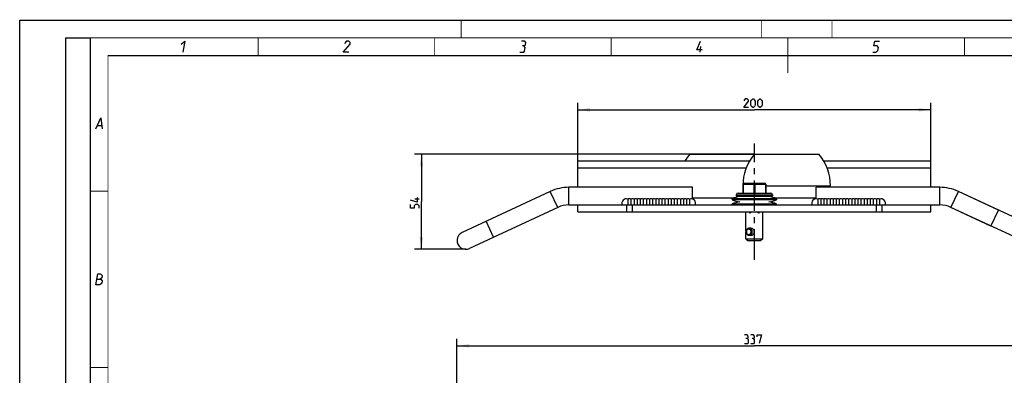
# Model space of a CAD drawing. Header units: millimetres. Extents: x 0 to 420, y 0 to 297.
# Tile 9 of 12: x 0 to 279, y 196 to 297. Entities that reach past the tile are written whole.
import ezdxf

# ---------------------------------------------------------------- set-up
doc = ezdxf.new("R2010")
doc.units = ezdxf.units.MM
doc.header["$LTSCALE"] = 23.1
doc.linetypes.add('CENTER', pattern=[0.6, 0.375, -0.075, 0.075, -0.075])
doc.layers.get('0').update_dxf_attribs({"linetype": 'CONTINUOUS'})
for name, color, linetype in [('02__ASM_ALL_AXES', 7, 'CONTINUOUS'), ('06__ASM_ALL_SURFS', 7, 'CONTINUOUS'), ('DIM_PILOTEES', 7, 'CONTINUOUS')]:
    doc.layers.add(name, color=color, linetype=linetype)
doc.styles.get("Standard").update_dxf_attribs({"font": 'txt', "width": 0.7})
doc.dimstyles.new('DIMSTYLE_1', dxfattribs={"dimtxt": 2.5, "dimasz": 3.5, "dimexe": 2, "dimexo": 0, "dimtad": 1, "dimdec": 0, "dimlfac": 2, "dimdsep": 46, "dimtxsty": 'STANDARD', "dimblk": '_FILLED', "dimblk1": '_FILLED', "dimblk2": '_FILLED', "dimcen": 0.09, "dimazin": 2, "dimtp": 0.5, "dimtm": 0.5, "dimtfac": 1, "dimtdec": 0, "dimtofl": 0, "dimtmove": 0, "dimatfit": 3, "dimldrblk": '_FILLED', "dimfxl": 1, "dimtolj": 1, "dimarcsym": 0})
doc.dimstyles.new('DIMSTYLE_2', dxfattribs={"dimtxt": 2.5, "dimasz": 3.5, "dimexe": 2, "dimexo": 0, "dimtad": 1, "dimlfac": 2, "dimdsep": 46, "dimtxsty": 'STANDARD', "dimblk": '_FILLED', "dimblk1": '_FILLED', "dimblk2": '_FILLED', "dimcen": 0.09, "dimazin": 2, "dimtp": 0.5, "dimtm": 0.5, "dimtfac": 1, "dimtofl": 0, "dimtmove": 0, "dimatfit": 3, "dimldrblk": '_FILLED', "dimfxl": 1, "dimtolj": 1, "dimarcsym": 0})
doc.dimstyles.new('DIMSTYLE_3', dxfattribs={"dimtxt": 2.5, "dimasz": 3.5, "dimexe": 2, "dimexo": 0, "dimtad": 1, "dimlfac": 2, "dimdsep": 46, "dimtxsty": 'STANDARD', "dimblk": '_FILLED', "dimblk1": '_FILLED', "dimblk2": '_FILLED', "dimcen": 0.09, "dimazin": 2, "dimtp": 0.3, "dimtm": 0.3, "dimtfac": 1, "dimtofl": 0, "dimtmove": 0, "dimatfit": 3, "dimldrblk": '_FILLED', "dimfxl": 1, "dimtolj": 1, "dimarcsym": 0})

# ---------------------------------------------------------------- blocks, each defined once
blk = doc.blocks.new('_FILLED')
at = {"color": 0, "linetype": 'BYBLOCK'}
blk.add_solid([(0, 0), (-1, 0.143), (-1, -0.143)], dxfattribs=at)
blk = doc.blocks.new('*D0')
at = {"layer": 'DIM_PILOTEES', "color": 2, "linetype": 'CONTINUOUS'}
for p, q in [((123.82, 178.24), (123.82, 206.64)), ((292.2, 178.24), (292.2, 206.64)), ((123.82, 204.64), (208.01, 204.64)), ((292.2, 204.64), (208.01, 204.64))]:
    blk.add_line(p, q, dxfattribs=at)
at = {"layer": 'DIM_PILOTEES', "color": 2, "linetype": 'CONTINUOUS', "xscale": 3.5, "yscale": 3.5, "zscale": 3.5, "rotation": 180}
blk.add_blockref('_FILLED', (123.82, 204.64), dxfattribs=at)
at = {"layer": 'DIM_PILOTEES', "color": 2, "linetype": 'CONTINUOUS', "xscale": 3.5, "yscale": 3.5, "zscale": 3.5}
blk.add_blockref('_FILLED', (292.2, 204.64), dxfattribs=at)
blk = doc.blocks.new('*D2')
at = {"layer": 'DIM_PILOTEES', "color": 2, "linetype": 'CONTINUOUS'}
for p, q in [((208.01, 259.02), (111.75, 259.02)), ((113.75, 259.02), (113.75, 245.52)), ((113.75, 232.02), (113.75, 245.52)), ((126.32, 232.02), (111.75, 232.02))]:
    blk.add_line(p, q, dxfattribs=at)
at = {"layer": 'DIM_PILOTEES', "color": 2, "linetype": 'CONTINUOUS', "xscale": 3.5, "yscale": 3.5, "zscale": 3.5}
for p, rotation in [((113.75, 259.02), 90), ((113.75, 232.02), 270)]:
    blk.add_blockref('_FILLED', p, dxfattribs=dict(at, rotation=rotation))
blk = doc.blocks.new('*D7')
at = {"layer": 'DIM_PILOTEES', "color": 2, "linetype": 'CONTINUOUS'}
for p, q in [((158.01, 253.14), (158.01, 273.56)), ((258.01, 253.14), (258.01, 273.56)), ((158.01, 271.56), (208.01, 271.56)), ((258.01, 271.56), (208.01, 271.56))]:
    blk.add_line(p, q, dxfattribs=at)
at = {"layer": 'DIM_PILOTEES', "color": 2, "linetype": 'CONTINUOUS', "xscale": 3.5, "yscale": 3.5, "zscale": 3.5, "rotation": 180}
blk.add_blockref('_FILLED', (158.01, 271.56), dxfattribs=at)
at = {"layer": 'DIM_PILOTEES', "color": 2, "linetype": 'CONTINUOUS', "xscale": 3.5, "yscale": 3.5, "zscale": 3.5}
blk.add_blockref('_FILLED', (258.01, 271.56), dxfattribs=at)

msp = doc.modelspace()

# ---------------------------------------------------------------- linework, layer by layer
at = {"color": 7, "linetype": 'CONTINUOUS'}
for p, q in [((0, 0), (0, 297)), ((0, 297), (420, 297)), ((25, 286.9999), (410, 286.9999)), ((158.0098, 249.5928), (158.0098, 257.0928)), ((158.0098, 257.0928), (206.6742, 257.0928)), ((189.7098, 259.0178), (226.3098, 259.0178)), ((227.6514, 257.0928), (258.0098, 257.0928)), ((258.0098, 249.5928), (258.0098, 257.0928)), ((158.0098, 255.0928), (205.7077, 255.0928)), ((228.6079, 255.0928), (258.0098, 255.0928)), ((150.2271, 248.4216), (125.2645, 236.7814)), ((152.3402, 243.8901), (150.2271, 248.4216)), ((155.5098, 244.5928), (155.5098, 249.5928)), ((190.5098, 249.5928), (155.5098, 249.5928)), ((190.5098, 246.2846), (190.5098, 249.5928)), ((204.7598, 250.0178), (204.7598, 247.9678)), ((204.8848, 250.0178), (204.7598, 250.0178)), ((204.7703, 250.5448), (204.769, 250.5268)), ((204.8848, 250.0178), (204.8848, 247.9678)), ((204.8938, 250.5178), (211.2598, 250.5178)), ((205.0188, 250.7678), (211.0098, 250.7678)), ((207.8848, 250.5178), (207.8848, 247.9678)), ((208.1348, 250.5178), (208.1348, 247.9678)), ((211.1348, 250.5178), (211.1348, 247.9678)), ((211.2598, 250.5178), (211.2598, 247.9678)), ((211.2598, 250.0178), (229.5598, 250.0178)), ((260.5098, 249.5928), (225.5098, 249.5928)), ((225.5098, 246.3428), (225.5098, 249.5928)), ((260.5098, 244.5928), (260.5098, 249.5928)), ((263.6794, 243.8901), (265.7925, 248.4216)), ((290.7551, 236.7814), (265.7925, 248.4216)), ((172.1973, 246.2637), (172.1973, 244.5927)), ((173.0723, 246.2637), (173.0723, 244.5926)), ((173.9473, 246.2637), (173.9473, 244.5926)), ((173.9473, 246.2022), (173.9474, 246.1863)), ((174.8223, 246.1249), (174.8222, 246.1006)), ((174.8223, 246.2637), (174.8223, 244.5926)), ((175.6973, 246.1263), (175.6972, 246.1021)), ((175.6973, 246.2637), (175.6973, 244.5926)), ((176.5723, 246.127), (176.5722, 246.1029)), ((176.5723, 246.2637), (176.5723, 244.5926)), ((177.4473, 246.1272), (177.4472, 246.1031)), ((177.4473, 246.2637), (177.4473, 244.5926)), ((178.3223, 246.1274), (178.3222, 246.1032)), ((178.3223, 246.2637), (178.3223, 244.5926)), ((179.1973, 246.2637), (179.1973, 244.5926)), ((180.0723, 246.2637), (180.0723, 244.5927)), ((180.9473, 246.2637), (180.9473, 244.5923)), ((181.8223, 246.2637), (181.8223, 244.5923)), ((182.6973, 246.2637), (182.6973, 244.5923)), ((183.5723, 246.2637), (183.5723, 244.5925)), ((184.4473, 246.2637), (184.4473, 244.5924)), ((185.3223, 246.2637), (185.3223, 244.5923)), ((186.1973, 246.2637), (186.1973, 244.5923)), ((187.0723, 246.2637), (187.0723, 244.5922)), ((187.9473, 246.2637), (187.9473, 246.2627)), ((187.9473, 246.2637), (187.9473, 244.5922)), ((188.8223, 246.2637), (188.8223, 244.5923)), ((189.6973, 246.2637), (189.6973, 244.5924)), ((202.1567, 246.5428), (190.5098, 246.5428)), ((201.7791, 246.2178), (201.7147, 246.3844)), ((201.7147, 246.3844), (214.3049, 246.3844)), ((201.7791, 246.2178), (201.7147, 246.0512)), ((214.3049, 246.0512), (201.7147, 246.0512)), ((202.8848, 247.4678), (202.8848, 247.2178)), ((202.8848, 247.4678), (213.1348, 247.4678)), ((213.1348, 247.2178), (202.8848, 247.2178)), ((212.8847, 246.9678), (203.1349, 246.9678)), ((203.3848, 247.9678), (212.6347, 247.9678)), ((213.1348, 247.4678), (213.1348, 247.2178)), ((225.5098, 246.5428), (213.8629, 246.5428)), ((214.2405, 246.2178), (214.3049, 246.3844)), ((214.2405, 246.2178), (214.3049, 246.0512)), ((225.9473, 246.2637), (225.9473, 244.5927)), ((226.8223, 246.2637), (226.8223, 244.5926)), ((227.6973, 246.2637), (227.6973, 244.5926)), ((227.6973, 246.2022), (227.6974, 246.1863)), ((228.5723, 246.1249), (228.5722, 246.1006)), ((228.5723, 246.2637), (228.5723, 244.5926)), ((229.4473, 246.1263), (229.4472, 246.1021)), ((229.4473, 246.2637), (229.4473, 244.5926)), ((230.3223, 246.127), (230.3222, 246.1029)), ((230.3223, 246.2637), (230.3223, 244.5926)), ((231.1973, 246.1272), (231.1972, 246.1031)), ((231.1973, 246.2637), (231.1973, 244.5926)), ((232.0723, 246.1274), (232.0722, 246.1032)), ((232.0723, 246.2637), (232.0723, 244.5926)), ((232.9473, 246.2637), (232.9473, 244.5926)), ((233.8223, 246.2637), (233.8223, 244.5927)), ((234.6973, 246.2637), (234.6973, 244.5923)), ((235.5723, 246.2637), (235.5723, 244.5923)), ((236.4473, 246.2637), (236.4473, 244.5923)), ((237.3223, 246.2637), (237.3223, 244.5925)), ((238.1973, 246.2637), (238.1973, 244.5924)), ((239.0723, 246.2637), (239.0723, 244.5923)), ((239.9473, 246.2637), (239.9473, 244.5923)), ((240.8223, 246.2637), (240.8223, 244.5922)), ((241.6973, 246.2637), (241.6973, 246.2627)), ((241.6973, 246.2637), (241.6973, 244.5922)), ((242.5723, 246.2637), (242.5723, 244.5923)), ((243.4473, 246.2637), (243.4473, 244.5924)), ((152.3402, 243.8901), (127.3776, 232.2499)), ((155.5098, 244.5928), (260.5098, 244.5928)), ((158.0098, 242.5928), (158.0098, 244.5928)), ((158.0098, 242.5928), (258.0098, 242.5928)), ((171.7797, 244.5928), (171.7797, 242.5928)), ((173.4266, 244.5928), (173.4266, 242.5928)), ((201.8049, 244.6512), (201.7147, 244.8844)), ((201.7147, 244.8844), (214.3049, 244.8844)), ((201.8049, 244.6512), (214.2147, 244.6512)), ((205.6348, 244.5928), (205.6348, 244.6512)), ((205.6348, 237.1116), (205.6348, 242.5928)), ((206.8477, 242.2806), (206.5355, 242.5928)), ((206.9598, 242.5928), (207.0598, 242.4928)), ((208.9598, 242.4928), (209.0598, 242.5928)), ((209.4841, 242.5928), (209.1719, 242.2806)), ((210.3848, 244.5928), (210.3848, 244.6512)), ((210.3848, 234.9678), (210.3848, 242.5928)), ((214.2147, 244.6512), (214.3049, 244.8844)), ((242.593, 242.5928), (242.593, 244.5928)), ((244.2399, 242.5928), (244.2399, 244.5928)), ((258.0098, 242.5928), (258.0098, 244.5928)), ((288.642, 232.2499), (263.6794, 243.8901)), ((134.1749, 235.4195), (132.0618, 239.951)), ((206.8477, 242.2806), (207.0598, 242.4928)), ((209.1719, 242.2806), (208.9598, 242.4928)), ((207.0061, 237.9678), (206.5306, 237.9678)), ((205.6348, 234.9678), (205.6348, 236.824)), ((205.6348, 234.9678), (210.3848, 234.9678)), ((205.6348, 234.9678), (206.1348, 234.4678)), ((206.1348, 234.4678), (209.8848, 234.4678)), ((207.0061, 235.9678), (206.5306, 235.9678)), ((210.3848, 234.9678), (209.8848, 234.4678))]:
    msp.add_line(p, q, dxfattribs=at)
at = {"color": 2, "linetype": 'CONTINUOUS'}
for p, q in [((13, 292), (20, 292)), ((13, 292), (13, 5)), ((20, 292), (20, 5)), ((192.6396, 287.925), (192.8968, 289.5)), ((22.0363, 267.075), (23.2363, 267.075))]:
    msp.add_line(p, q, dxfattribs=at)
at = {"color": 7, "linetype": 'CONTINUOUS', "const_width": 0.25}
for points in [[(125, 297), (125, 292)], [(209.9999, 297), (209.9999, 292)], [(230, 297), (230, 292)], [(20, 292), (20, 5)], [(415, 292), (20, 292)], [(67.5002, 292), (67.5002, 287)], [(117.5002, 292), (117.5002, 287)], [(167.5002, 292), (167.5002, 287)], [(217.5002, 292), (217.5002, 282)], [(267.5001, 292), (267.5001, 287)], [(25, 10), (25, 287)], [(25, 287), (410, 287)], [(20.0002, 248.5), (25.0002, 248.5)], [(20.0002, 198.4999), (25.0002, 198.4999)]]:
    msp.add_lwpolyline(points, dxfattribs=at)
at = {"color": 2, "linetype": 'CONTINUOUS'}
for points in [[(45.7067, 290.175), (46.7537, 291.075), (46.2394, 287.925)], [(93.1646, 287.925), (91.5896, 287.925), (93.5319, 290.175), (93.6054, 290.625), (93.2289, 291.075), (92.5539, 291.075), (91.9937, 290.4)], [(142.7835, 289.725), (143.1952, 289.95), (143.3054, 290.625), (143.0039, 291.075), (142.1039, 291.075)], [(193.2748, 288.6), (191.6998, 288.6), (192.7789, 291.075)], [(241.5896, 287.925), (242.4896, 287.925), (243.0131, 288.375), (243.16, 289.275), (242.7835, 289.725), (241.8835, 289.725), (242.1039, 291.075), (243.4539, 291.075)], [(141.5896, 287.925), (142.7146, 287.925), (142.9763, 288.15), (143.16, 289.275), (142.7835, 289.725), (142.3335, 289.725)], [(21.5894, 266.175), (23.0037, 269.325), (23.3894, 266.175)], [(21.5894, 221.9249), (22.1037, 225.0749), (22.7787, 225.0749), (22.9914, 224.9999), (23.3802, 224.6249), (23.27, 223.9499), (22.7465, 223.4999)], [(21.8465, 223.4999), (22.9715, 223.4999), (23.3481, 223.0499), (23.2379, 222.3749), (22.7144, 221.9249), (21.5894, 221.9249)]]:
    msp.add_lwpolyline(points, dxfattribs=at)
at = {"color": 7, "linetype": 'CONTINUOUS'}
for points in [[(172.1973, 246.2637), (172.1973, 246.2632), (172.1973, 246.2619)], [(173.0723, 246.2637), (173.0724, 246.2633), (173.0723, 246.2615), (173.0724, 246.2585), (173.0723, 246.2544), (173.0723, 246.2495), (173.0723, 246.2438), (173.0723, 246.2374), (173.0723, 246.2304)], [(173.9473, 246.2637), (173.9474, 246.2634), (173.9473, 246.262)], [(173.9473, 246.2554), (173.9473, 246.2503), (173.9473, 246.2439)], [(174.8223, 246.2637), (174.8224, 246.2635), (174.8223, 246.2622)], [(174.8223, 246.256), (174.8223, 246.251), (174.8223, 246.2448)], [(174.8223, 246.2033), (174.8224, 246.1873), (174.8223, 246.1688)], [(175.6973, 246.2637), (175.6974, 246.2636), (175.6973, 246.2623)], [(175.6973, 246.2562), (175.6973, 246.2513), (175.6973, 246.2451)], [(175.6973, 246.204), (175.6974, 246.1881), (175.6973, 246.1699)], [(176.5723, 246.2637), (176.5724, 246.2636), (176.5723, 246.2624)], [(176.5723, 246.2563), (176.5723, 246.2514), (176.5723, 246.2453)], [(176.5723, 246.2044), (176.5724, 246.1886), (176.5723, 246.1705)], [(177.4473, 246.2637), (177.4474, 246.2636), (177.4473, 246.2624)], [(177.4473, 246.2563), (177.4473, 246.2515), (177.4473, 246.2454)], [(177.4473, 246.2045), (177.4474, 246.1888), (177.4473, 246.1706)], [(178.3223, 246.2637), (178.3224, 246.2636), (178.3223, 246.2624)], [(178.3223, 246.2564), (178.3223, 246.2516), (178.3223, 246.2454)], [(178.3223, 246.2046), (178.3224, 246.1889), (178.3223, 246.1708)], [(179.1973, 246.255), (179.1972, 246.2497), (179.1973, 246.2431), (179.1973, 246.2349), (179.1973, 246.2249)], [(179.1973, 246.2637), (179.1974, 246.2634), (179.1973, 246.2619)], [(180.0723, 246.2553), (180.0722, 246.2502), (180.0723, 246.2436), (180.0723, 246.2357), (180.0723, 246.2259)], [(180.0723, 246.2637), (180.0724, 246.2635), (180.0723, 246.262)], [(180.9473, 246.1896), (180.9472, 246.169), (180.9473, 246.1452)], [(180.9473, 246.2637), (180.9474, 246.2632), (180.9473, 246.2603), (180.9474, 246.2548), (180.9473, 246.2468)], [(181.8223, 246.1895), (181.8222, 246.1691), (181.8223, 246.1455)], [(181.8223, 246.2637), (181.8224, 246.2632), (181.8223, 246.2603), (181.8224, 246.2549), (181.8223, 246.2468), (181.8223, 246.2363)], [(182.6973, 246.1895), (182.6972, 246.1692), (182.6973, 246.1458)], [(182.6973, 246.2637), (182.6974, 246.2632), (182.6973, 246.2604), (182.6975, 246.2549), (182.6973, 246.2469), (182.6974, 246.2363), (182.6973, 246.2232)], [(183.5723, 246.214), (183.5722, 246.1963), (183.5723, 246.1757), (183.5722, 246.1524), (183.5723, 246.1254)], [(183.5723, 246.2637), (183.5724, 246.2624), (183.5723, 246.2584), (183.5725, 246.2515), (183.5723, 246.2418), (183.5724, 246.2292)], [(184.4474, 246.2293), (184.4472, 246.1963), (184.4473, 246.1758), (184.4472, 246.1526), (184.4473, 246.1259)], [(184.4473, 246.2637), (184.4474, 246.2625), (184.4473, 246.2585), (184.4475, 246.2516), (184.4473, 246.2418), (184.4474, 246.2293)], [(185.3224, 246.2293), (185.3222, 246.1963), (185.3223, 246.1759), (185.3222, 246.1529), (185.3223, 246.1263)], [(185.3223, 246.2637), (185.3224, 246.2625), (185.3223, 246.2586), (185.3225, 246.2517), (185.3223, 246.2419), (185.3224, 246.2293)], [(186.1974, 246.2294), (186.1972, 246.1964), (186.1973, 246.176), (186.1972, 246.1531), (186.1973, 246.1268)], [(186.1973, 246.2637), (186.1973, 246.2625), (186.1973, 246.2586), (186.1975, 246.2517), (186.1973, 246.242), (186.1974, 246.2294)], [(187.0722, 246.1978), (187.0723, 246.1778), (187.0721, 246.1555), (187.0723, 246.1298)], [(187.0723, 246.2637), (187.0723, 246.2627), (187.0723, 246.259), (187.0725, 246.2523), (187.0723, 246.2428), (187.0724, 246.2304), (187.0722, 246.1978)], [(187.9472, 246.1977), (187.9473, 246.1777), (187.9471, 246.1554), (187.9473, 246.1298)], [(187.9473, 246.259), (187.9476, 246.2523), (187.9473, 246.2427), (187.9474, 246.2303), (187.9472, 246.1977)], [(188.8222, 246.1975), (188.8223, 246.1776), (188.8221, 246.1553), (188.8223, 246.1299)], [(188.8223, 246.259), (188.8226, 246.2523), (188.8223, 246.2427), (188.8224, 246.2302), (188.8222, 246.1975)], [(189.6973, 246.2637), (189.6973, 246.2637), (189.6974, 246.2615), (189.6973, 246.2564), (189.6976, 246.2479), (189.6973, 246.2363), (189.6974, 246.2215), (189.6973, 246.2039), (189.6971, 246.1843), (189.6973, 246.1618)], [(225.9473, 246.2637), (225.9473, 246.2632), (225.9473, 246.2619)], [(226.8223, 246.2637), (226.8224, 246.2633), (226.8223, 246.2615), (226.8224, 246.2585), (226.8223, 246.2544), (226.8223, 246.2495), (226.8223, 246.2438), (226.8223, 246.2374), (226.8223, 246.2304)], [(227.6973, 246.2637), (227.6974, 246.2634), (227.6973, 246.262)], [(227.6973, 246.2554), (227.6973, 246.2503), (227.6973, 246.2439)], [(228.5723, 246.2637), (228.5724, 246.2635), (228.5723, 246.2622)], [(228.5723, 246.256), (228.5723, 246.251), (228.5723, 246.2448)], [(228.5723, 246.2033), (228.5724, 246.1873), (228.5723, 246.1688)], [(229.4473, 246.2637), (229.4474, 246.2636), (229.4473, 246.2623)], [(229.4473, 246.2562), (229.4473, 246.2513), (229.4473, 246.2451)], [(229.4473, 246.204), (229.4474, 246.1881), (229.4473, 246.1699)], [(230.3223, 246.2637), (230.3224, 246.2636), (230.3223, 246.2624)], [(230.3223, 246.2563), (230.3223, 246.2514), (230.3223, 246.2453)], [(230.3223, 246.2044), (230.3224, 246.1886), (230.3223, 246.1705)], [(231.1973, 246.2637), (231.1974, 246.2636), (231.1973, 246.2624)], [(231.1973, 246.2563), (231.1973, 246.2515), (231.1973, 246.2454)], [(231.1973, 246.2045), (231.1974, 246.1888), (231.1973, 246.1706)], [(232.0723, 246.2637), (232.0724, 246.2636), (232.0723, 246.2624)], [(232.0723, 246.2564), (232.0723, 246.2516), (232.0723, 246.2454)], [(232.0723, 246.2046), (232.0724, 246.1889), (232.0723, 246.1708)], [(232.9473, 246.255), (232.9472, 246.2497), (232.9473, 246.2431), (232.9473, 246.2349), (232.9473, 246.2249)], [(232.9473, 246.2637), (232.9474, 246.2634), (232.9473, 246.2619)], [(233.8223, 246.2553), (233.8222, 246.2502), (233.8223, 246.2436), (233.8223, 246.2357), (233.8223, 246.2259)], [(233.8223, 246.2637), (233.8224, 246.2635), (233.8223, 246.262)], [(234.6973, 246.1896), (234.6972, 246.169), (234.6973, 246.1452)], [(234.6973, 246.2637), (234.6974, 246.2632), (234.6973, 246.2603), (234.6974, 246.2548), (234.6973, 246.2468)], [(235.5723, 246.1895), (235.5722, 246.1691), (235.5723, 246.1455)], [(235.5723, 246.2637), (235.5724, 246.2632), (235.5723, 246.2603), (235.5724, 246.2549), (235.5723, 246.2468), (235.5723, 246.2363)], [(236.4473, 246.1895), (236.4472, 246.1692), (236.4473, 246.1458)], [(236.4473, 246.2637), (236.4474, 246.2632), (236.4473, 246.2604), (236.4475, 246.2549), (236.4473, 246.2469), (236.4474, 246.2363), (236.4473, 246.2232)], [(237.3223, 246.214), (237.3222, 246.1963), (237.3223, 246.1757), (237.3222, 246.1524), (237.3223, 246.1254)], [(237.3223, 246.2637), (237.3224, 246.2624), (237.3223, 246.2584), (237.3225, 246.2515), (237.3223, 246.2418), (237.3224, 246.2292)], [(238.1974, 246.2293), (238.1972, 246.1963), (238.1973, 246.1758), (238.1972, 246.1526), (238.1973, 246.1259)], [(238.1973, 246.2637), (238.1974, 246.2625), (238.1973, 246.2585), (238.1975, 246.2516), (238.1973, 246.2418), (238.1974, 246.2293)], [(239.0724, 246.2293), (239.0722, 246.1963), (239.0723, 246.1759), (239.0722, 246.1529), (239.0723, 246.1263)], [(239.0723, 246.2637), (239.0724, 246.2625), (239.0723, 246.2586), (239.0725, 246.2517), (239.0723, 246.2419), (239.0724, 246.2293)], [(239.9474, 246.2294), (239.9472, 246.1964), (239.9473, 246.176), (239.9472, 246.1531), (239.9473, 246.1268)], [(239.9473, 246.2637), (239.9473, 246.2625), (239.9473, 246.2586), (239.9475, 246.2517), (239.9473, 246.242), (239.9474, 246.2294)], [(240.8222, 246.1978), (240.8223, 246.1778), (240.8221, 246.1555), (240.8223, 246.1298)], [(240.8223, 246.2637), (240.8223, 246.2627), (240.8223, 246.259), (240.8225, 246.2523), (240.8223, 246.2428), (240.8224, 246.2304), (240.8222, 246.1978)], [(241.6972, 246.1977), (241.6973, 246.1777), (241.6971, 246.1554), (241.6973, 246.1298)], [(241.6973, 246.259), (241.6976, 246.2523), (241.6973, 246.2427), (241.6974, 246.2303), (241.6972, 246.1977)], [(242.5722, 246.1975), (242.5723, 246.1776), (242.5721, 246.1553), (242.5723, 246.1299)], [(242.5723, 246.259), (242.5726, 246.2523), (242.5723, 246.2427), (242.5724, 246.2302), (242.5722, 246.1975)], [(243.4473, 246.2637), (243.4473, 246.2637), (243.4474, 246.2615), (243.4473, 246.2564), (243.4476, 246.2479), (243.4473, 246.2363), (243.4474, 246.2215), (243.4473, 246.2039), (243.4471, 246.1843), (243.4473, 246.1618)]]:
    msp.add_lwpolyline(points, dxfattribs=at)
for centre, radius, start, end in [((200.5463, 250.0178), 14.0865, 140.289571, 149.844647), ((218.8463, 250.0178), 14.0865, 140.289571, 180), ((215.4733, 250.0178), 14.0865, 0, 39.710429), ((155.5098, 237.0928), 12.5, 90, 115), ((205.0188, 250.5178), 0.25, 89.999999, 173.792683), ((205.1999, 256.8938), 6.3833, 266.931684, 267.252179), ((218.7225, 250.0178), 13.8377, 177.929182, 179.999914), ((211.0098, 250.5178), 0.25, 0, 90), ((260.5098, 237.0928), 12.5, 65, 90), ((171.7598, 245.0928), 1.25, 69.512685, 203.586369), ((172.6348, 245.0928), 1.25, 69.512685, 110.487315), ((173.5098, 245.0928), 1.25, 69.512685, 110.487315), ((174.3848, 245.0928), 1.25, 69.512685, 110.487315), ((175.2598, 245.0928), 1.25, 69.512685, 110.487315), ((176.1348, 245.0928), 1.25, 69.512685, 110.487315), ((177.0098, 245.0928), 1.25, 69.512685, 110.487315), ((177.8848, 245.0928), 1.25, 69.512685, 110.487315), ((178.7598, 245.0928), 1.25, 69.512685, 110.487315), ((179.6348, 245.0928), 1.25, 69.512685, 110.487315), ((180.5098, 245.0928), 1.25, 69.512685, 110.487315), ((181.3848, 245.0928), 1.25, 69.512685, 110.487315), ((182.2598, 245.0928), 1.25, 69.512685, 110.487315), ((183.1348, 245.0928), 1.25, 69.512685, 110.487315), ((184.0098, 245.0928), 1.25, 69.512685, 110.487315), ((184.8848, 245.0928), 1.25, 69.512685, 110.487315), ((185.7598, 245.0928), 1.25, 69.512685, 110.487315), ((186.6348, 245.0928), 1.25, 69.512685, 110.487315), ((187.5098, 245.0928), 1.25, 69.512685, 110.487315), ((188.3848, 245.0928), 1.25, 69.512685, 110.487315), ((189.2598, 245.0928), 1.25, 69.512685, 110.487315), ((190.1348, 245.0928), 1.25, 336.413631, 110.487315), ((205.5098, 236.5731), 10.5196, 98.83877, 111.147047), ((205.5098, 255.8624), 10.5196, 248.852953, 261.16123), ((205.5098, 235.0731), 10.5196, 98.83877, 111.147047), ((203.3848, 247.4678), 0.5, 90, 180), ((203.1348, 247.2178), 0.25, 180, 270), ((210.5098, 236.5731), 10.5196, 68.852953, 81.16123), ((210.5098, 255.8624), 10.5196, 278.83877, 291.147047), ((210.5098, 235.0731), 10.5196, 68.852953, 81.16123), ((212.6348, 247.4678), 0.5, 0, 90), ((212.8848, 247.2178), 0.25, 270, 360), ((225.5098, 245.0928), 1.25, 69.512685, 203.586369), ((226.3848, 245.0928), 1.25, 69.512685, 110.487315), ((227.2598, 245.0928), 1.25, 69.512685, 110.487315), ((228.1348, 245.0928), 1.25, 69.512685, 110.487315), ((229.0098, 245.0928), 1.25, 69.512685, 110.487315), ((229.8848, 245.0928), 1.25, 69.512685, 110.487315), ((230.7598, 245.0928), 1.25, 69.512685, 110.487315), ((231.6348, 245.0928), 1.25, 69.512685, 110.487315), ((232.5098, 245.0928), 1.25, 69.512685, 110.487315), ((233.3848, 245.0928), 1.25, 69.512685, 110.487315), ((234.2598, 245.0928), 1.25, 69.512685, 110.487315), ((235.1348, 245.0928), 1.25, 69.512685, 110.487315), ((236.0098, 245.0928), 1.25, 69.512685, 110.487315), ((236.8848, 245.0928), 1.25, 69.512685, 110.487315), ((237.7598, 245.0928), 1.25, 69.512685, 110.487315), ((238.6348, 245.0928), 1.25, 69.512685, 110.487315), ((239.5098, 245.0928), 1.25, 69.512685, 110.487315), ((240.3848, 245.0928), 1.25, 69.512685, 110.487315), ((241.2598, 245.0928), 1.25, 69.512685, 110.487315), ((242.1348, 245.0928), 1.25, 69.512685, 110.487315), ((243.0098, 245.0928), 1.25, 69.512685, 110.487315), ((243.8848, 245.0928), 1.25, 336.413631, 110.487315), ((155.5098, 237.0928), 7.5, 90, 115), ((260.5098, 237.0928), 7.5, 65, 90), ((209.2922, 236.968), 1.1031, 352.491338, 7.508662), ((126.3211, 234.5156), 2.5, 115, 295)]:
    msp.add_arc(centre, radius, start, end, dxfattribs=at)
for points, knots in [([(204.769, 250.5268), (204.769, 250.5263), (204.772, 250.5262), (204.7755, 250.5252), (204.7833, 250.5246), (204.7932, 250.5236), (204.806, 250.5227), (204.8279, 250.5213), (204.8456, 250.5203), (204.8582, 250.5196)], [0, 0, 0, 0, 0.01784605, 0.0678518, 0.1499306, 0.26340483, 0.40691857, 0.57882058, 1, 1, 1, 1]), ([(205.0188, 250.7678), (205.0017, 250.7678), (204.9741, 250.7548), (204.9476, 250.725), (204.9212, 250.6808), (204.8996, 250.6105), (204.8938, 250.5498), (204.8938, 250.5178)], [0, 0, 0, 0, 0.17095658, 0.27598049, 0.39687337, 0.68074582, 1, 1, 1, 1]), ([(208.0098, 250.7678), (207.9926, 250.7678), (207.965, 250.7548), (207.9386, 250.725), (207.9122, 250.6808), (207.8905, 250.6105), (207.8848, 250.5498), (207.8848, 250.5178)], [0, 0, 0, 0, 0.17095828, 0.27598308, 0.3968782, 0.6807524, 1, 1, 1, 1]), ([(208.0098, 250.7678), (208.027, 250.7678), (208.0546, 250.7548), (208.081, 250.725), (208.1074, 250.6808), (208.1291, 250.6105), (208.1348, 250.5498), (208.1348, 250.5178)], [0, 0, 0, 0, 0.17095647, 0.2759803, 0.39687317, 0.68074557, 1, 1, 1, 1]), ([(211.0098, 250.7678), (211.027, 250.7678), (211.0546, 250.7548), (211.081, 250.725), (211.1074, 250.6808), (211.1291, 250.6105), (211.1348, 250.5498), (211.1348, 250.5178)], [0, 0, 0, 0, 0.17095828, 0.27598308, 0.3968782, 0.6807524, 1, 1, 1, 1]), ([(206.5306, 237.9678), (206.4714, 237.9678), (206.3519, 237.9547), (206.1804, 237.8971), (206.0225, 237.8036), (205.8372, 237.6353), (205.6699, 237.3557), (205.6243, 237.0974), (205.6243, 236.9678)], [0, 0, 0, 0, 0.1191671, 0.23929637, 0.36118296, 0.48532608, 0.73944148, 1, 1, 1, 1]), ([(207.1047, 236.9678), (207.1047, 237.065), (207.0704, 237.2588), (206.9219, 237.5077), (206.6957, 237.6772), (206.425, 237.7378), (206.1542, 237.6772), (205.9281, 237.5077), (205.7796, 237.2588), (205.7453, 237.065), (205.7453, 236.9678)], [0, 0, 0, 0, 0.13062808, 0.25801959, 0.38072491, 0.5, 0.61927509, 0.74198041, 0.86937192, 1, 1, 1, 1]), ([(207.4369, 236.9678), (207.4369, 237.0974), (207.3914, 237.3557), (207.224, 237.6353), (207.0388, 237.8036), (206.8809, 237.8971), (206.7094, 237.9547), (206.5899, 237.9678), (206.5306, 237.9678)], [0, 0, 0, 0, 0.26055852, 0.51467392, 0.63881704, 0.76070363, 0.88083289, 1, 1, 1, 1]), ([(208.0057, 236.9678), (208.0057, 237.0993), (207.9457, 237.3652), (207.71, 237.6902), (207.3847, 237.9096), (207.1297, 237.9678), (207.0061, 237.9678)], [0, 0, 0, 0, 0.25467341, 0.50930012, 0.7605432, 1, 1, 1, 1]), ([(205.6243, 236.9678), (205.6243, 236.8382), (205.6699, 236.5798), (205.8372, 236.3003), (206.0225, 236.132), (206.1804, 236.0385), (206.3519, 235.9808), (206.4714, 235.9678), (206.5306, 235.9678)], [0, 0, 0, 0, 0.26055852, 0.51467392, 0.63881704, 0.76070363, 0.88083289, 1, 1, 1, 1]), ([(205.7453, 236.9678), (205.7453, 236.8706), (205.7796, 236.6767), (205.9281, 236.4279), (206.1542, 236.2583), (206.425, 236.1978), (206.6957, 236.2583), (206.9219, 236.4279), (207.0704, 236.6767), (207.1047, 236.8706), (207.1047, 236.9678)], [0, 0, 0, 0, 0.13062808, 0.25801959, 0.38072491, 0.5, 0.61927509, 0.74198041, 0.86937192, 1, 1, 1, 1]), ([(206.5306, 235.9678), (206.5899, 235.9678), (206.7094, 235.9808), (206.8809, 236.0385), (207.0388, 236.132), (207.224, 236.3003), (207.3914, 236.5798), (207.4369, 236.8382), (207.4369, 236.9678)], [0, 0, 0, 0, 0.1191671, 0.23929637, 0.36118296, 0.48532608, 0.73944148, 1, 1, 1, 1]), ([(207.0061, 235.9678), (207.1297, 235.9678), (207.3847, 236.026), (207.71, 236.2453), (207.9457, 236.5704), (208.0057, 236.8363), (208.0057, 236.9678)], [0, 0, 0, 0, 0.2394575, 0.49070167, 0.74532782, 1, 1, 1, 1])]:
    msp.add_open_spline(points, degree=3, knots=knots, dxfattribs=at)
at = {"layer": '02__ASM_ALL_AXES', "color": 2, "linetype": 'CENTER'}
msp.add_line((208.0098, 229.0156), (208.0098, 262.0178), dxfattribs=at)
at = {"layer": '06__ASM_ALL_SURFS', "color": 7, "linetype": 'CONTINUOUS'}
for p, q in [((263.6794, 243.8901), (265.7925, 248.4216)), ((275.0083, 238.6074), (277.1214, 243.1389))]:
    msp.add_line(p, q, dxfattribs=at)
at = {"layer": '06__ASM_ALL_SURFS', "color": 3, "linetype": 'CONTINUOUS'}
for p, q in [((277.1214, 243.1389), (265.7925, 248.4216)), ((275.0083, 238.6074), (263.6794, 243.8901))]:
    msp.add_line(p, q, dxfattribs=at)
at = {"layer": 'DIM_PILOTEES', "color": 2, "linetype": 'CONTINUOUS'}
msp.add_line((113.121, 246.2505), (111.871, 246.2505), dxfattribs=at)
for points in [[(206.3134, 272.1897), (205.0634, 272.1897), (206.3134, 273.9755), (206.3134, 274.3326), (205.9562, 274.6897), (205.4205, 274.6897), (205.0634, 274.154)], [(207.0277, 272.904), (207.0277, 273.9755), (207.2062, 274.3326), (207.5634, 274.6897), (207.7419, 274.6897), (208.0991, 274.3326), (208.2777, 273.9755), (208.2777, 272.904), (208.0991, 272.5469), (207.7419, 272.1897), (207.5634, 272.1897), (207.2062, 272.5469), (207.0277, 272.904)], [(208.992, 272.904), (208.992, 273.9755), (209.1705, 274.3326), (209.5277, 274.6897), (209.7062, 274.6897), (210.0634, 274.3326), (210.2419, 273.9755), (210.2419, 272.904), (210.0634, 272.5469), (209.7062, 272.1897), (209.5277, 272.1897), (209.1705, 272.5469), (208.992, 272.904)], [(112.5853, 246.6672), (112.5853, 245.4172), (110.621, 245.9529)], [(113.121, 243.6315), (113.121, 244.3457), (112.7639, 244.7029), (112.0496, 244.7029), (111.6925, 244.3457), (111.6925, 243.6315), (110.621, 243.6315), (110.621, 244.7029)], [(205.9562, 206.6946), (206.2539, 206.8732), (206.2539, 207.4089), (205.9562, 207.766), (205.2419, 207.766)], [(205.2419, 205.266), (206.1348, 205.266), (206.3134, 205.4446), (206.3134, 206.3374), (205.9562, 206.6946), (205.5991, 206.6946)], [(207.7419, 206.6946), (208.0396, 206.8732), (208.0396, 207.4089), (207.7419, 207.766), (207.0277, 207.766)], [(207.0277, 205.266), (207.9205, 205.266), (208.0991, 205.4446), (208.0991, 206.3374), (207.7419, 206.6946), (207.3848, 206.6946)], [(208.8134, 207.2303), (208.8134, 207.766), (210.0634, 207.766), (209.3491, 205.266)]]:
    msp.add_lwpolyline(points, dxfattribs=at)

# ---------------------------------------------------------------- dimensions: what is measured, and where the dimension line sits
for base, p1, p2, dimstyle, picture, middle in [((258.0098, 271.5648), (158.0098, 253.1428), (258.0098, 253.1428), 'DIMSTYLE_2', '*D7', (205.0634, 271.5648)), ((292.1985, 204.641), (123.8211, 178.2446), (292.1985, 178.2446), 'DIMSTYLE_1', '*D0', (205.2419, 204.641))]:
    dim = msp.add_linear_dim(base=base, p1=p1, p2=p2, dimstyle=dimstyle, dxfattribs=at)
    dim.commit()
    dim.dimension.update_dxf_attribs({"geometry": picture, "text_midpoint": middle, "dimtype": 160})
dim = msp.add_linear_dim(base=(113.746, 232.0156), p1=(208.0098, 259.0178), p2=(126.3211, 232.0156), angle=270, dimstyle='DIMSTYLE_3', dxfattribs=at)
dim.commit()
dim.dimension.update_dxf_attribs({"geometry": '*D2', "text_midpoint": (113.746, 243.6315), "dimtype": 160})

doc.saveas('drawing.dxf')
